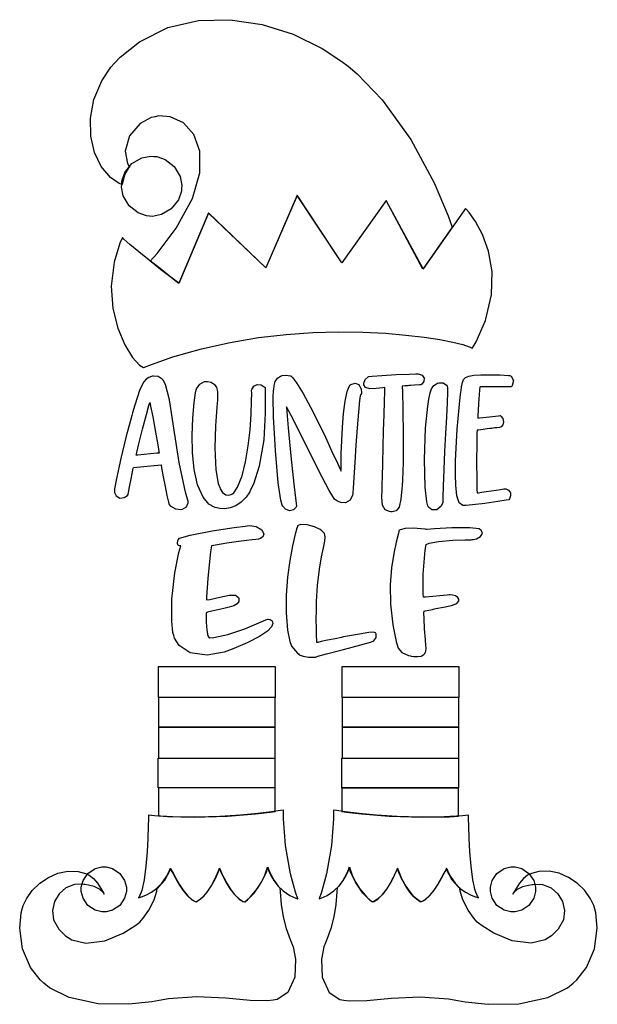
# Model space of a CAD drawing. Extents: x 2.22 to 5.21, y 0.15 to 5.25.
import ezdxf

# ---------------------------------------------------------------- set-up
doc = ezdxf.new("R2010")
doc.units = 0
doc.layers.get('0').update_dxf_attribs({"linetype": 'CONTINUOUS'})

msp = doc.modelspace()

# ---------------------------------------------------------------- linework, layer by layer
at = {"color": 95}
for points in [[(4.46039, 4.17219), (4.30935, 3.95557), (4.11876, 4.30974), (3.8896, 3.98785), (3.65831, 4.33681), (3.49685, 3.96181), (3.19997, 4.24511), (3.04585, 3.88162), (3.04585, 3.88162), (3.03293, 3.8915), (2.99918, 3.91758), (2.95176, 3.95458), (2.91129, 3.98654), (2.89789, 3.99724), (2.93457, 4.03728), (3.03326, 4.16803), (3.11626, 4.32107), (3.15414, 4.45421), (3.15424, 4.56521), (3.12397, 4.65192), (3.07058, 4.71208), (3.00146, 4.74354), (2.94254, 4.74778), (2.92393, 4.74408), (2.90338, 4.74024), (2.84554, 4.70882), (2.79047, 4.64475), (2.76882, 4.56526), (2.78017, 4.50108), (2.79064, 4.48367), (2.78515, 4.47743), (2.76481, 4.44189), (2.7539, 4.40169), (2.75315, 4.39307), (2.73708, 4.39908), (2.69347, 4.42904), (2.64497, 4.48562), (2.60986, 4.55865), (2.59033, 4.64372), (2.58871, 4.73671), (2.60721, 4.83328), (2.64806, 4.92919), (2.69488, 4.99946), (2.71354, 5.02013), (2.74181, 5.05171), (2.84272, 5.13189), (2.98921, 5.20449), (3.1474, 5.24126), (3.31185, 5.24556), (3.477, 5.22071), (3.63737, 5.17003), (3.78749, 5.09685), (3.89025, 5.03006), (3.92188, 5.0045), (3.96967, 4.96593), (4.09814, 4.83143), (4.24696, 4.62668), (4.36789, 4.40278), (4.44043, 4.23096), (4.46039, 4.17219)], [(4.29893, 3.35764), (4.29081, 3.3571), (4.26644, 3.35542), (4.24642, 3.35406), (4.23551, 3.35325), (4.23047, 3.35286), (4.22781, 3.3526), (4.22424, 3.35226), (4.21642, 3.35161), (4.20486, 3.35069), (4.20107, 3.35038), (4.20285, 3.3209), (4.20583, 3.23221), (4.20763, 3.09403), (4.20617, 2.95562), (4.20307, 2.86649), (4.20107, 2.83681), (4.19993, 2.81901), (4.19542, 2.76557), (4.18679, 2.72461), (4.17101, 2.70589), (4.15056, 2.70139), (4.14378, 2.70139), (4.13633, 2.70171), (4.11431, 2.71078), (4.10064, 2.73551), (4.09728, 2.77556), (4.09842, 2.81685), (4.09896, 2.83057), (4.09918, 2.84332), (4.10004, 2.88146), (4.10178, 2.9521), (4.10385, 3.03456), (4.10607, 3.12082), (4.10829, 3.20281), (4.11019, 3.27251), (4.11171, 3.32194), (4.11225, 3.34022), (4.11253, 3.34304), (4.10135, 3.34218), (4.06787, 3.33882), (4.03435, 3.33724), (4.01258, 3.34321), (4.00369, 3.35699), (4.00315, 3.36182), (4.00288, 3.36654), (4.00988, 3.3846), (4.02528, 3.398), (4.02919, 3.40033), (4.04611, 3.40229), (4.09728, 3.40647), (4.17117, 3.41064), (4.2379, 3.41314), (4.27274, 3.4139), (4.2844, 3.4139), (4.28956, 3.41342), (4.30453, 3.40674), (4.31511, 3.39242), (4.31392, 3.37478), (4.30344, 3.36079), (4.29893, 3.35764)], [(2.96457, 3.38163), (2.96067, 3.38738), (2.93853, 3.40088), (2.91433, 3.40192), (2.9094, 3.40136), (2.90489, 3.40039), (2.89171, 3.39578), (2.87722, 3.38683), (2.86496, 3.37337), (2.85389, 3.35428), (2.84315, 3.32844), (2.83171, 3.29476), (2.81868, 3.25211), (2.80697, 3.21251), (2.80311, 3.19933), (2.79563, 3.17275), (2.77431, 3.09267), (2.74539, 2.97667), (2.72299, 2.87354), (2.71376, 2.81988), (2.71354, 2.80556), (2.71354, 2.79986), (2.72136, 2.78267), (2.74018, 2.77214), (2.76318, 2.77468), (2.77974, 2.78592), (2.78331, 2.79096), (2.785, 2.80072), (2.79064, 2.82981), (2.79893, 2.87093), (2.80647, 2.90701), (2.81039, 2.92563), (2.81147, 2.93056), (2.95415, 2.94303), (2.95692, 2.92779), (2.96533, 2.88189), (2.97499, 2.83083), (2.9846, 2.78489), (2.99278, 2.75032), (2.99582, 2.73888), (3.00217, 2.73182), (3.02826, 2.71685), (3.06158, 2.71338), (3.08649, 2.72629), (3.09463, 2.74707), (3.09375, 2.75347), (3.07986, 2.80317), (3.0485, 2.95508), (3.02094, 3.13396), (2.9975, 3.27968), (2.97721, 3.35861), (2.96457, 3.38163)], [(3.49274, 3.34304), (3.49371, 3.31006), (3.49371, 3.21089), (3.48529, 3.07226), (3.46181, 2.93674), (3.43207, 2.84293), (3.41769, 2.81392), (3.41282, 2.80425), (3.39469, 2.77696), (3.36882, 2.74983), (3.34104, 2.73139), (3.31261, 2.72054), (3.28456, 2.71636), (3.25814, 2.71767), (3.23443, 2.72347), (3.21918, 2.72987), (3.21457, 2.73264), (3.20215, 2.74067), (3.17242, 2.77636), (3.14328, 2.84044), (3.12522, 2.91917), (3.11637, 3.00672), (3.11486, 3.09754), (3.11876, 3.18576), (3.12625, 3.26568), (3.13271, 3.31521), (3.13542, 3.3316), (3.13721, 3.33708), (3.1544, 3.36171), (3.17919, 3.37532), (3.1875, 3.37532), (3.19401, 3.37511), (3.21349, 3.37056), (3.23085, 3.35938), (3.2411, 3.34332), (3.24593, 3.32379), (3.2469, 3.30236), (3.24567, 3.28043), (3.24371, 3.2595), (3.24274, 3.24567), (3.24274, 3.241), (3.24056, 3.21733), (3.23579, 3.14606), (3.23253, 3.03136), (3.23828, 2.91786), (3.24989, 2.84793), (3.25836, 2.82639), (3.2609, 2.81976), (3.27246, 2.80126), (3.28879, 2.78851), (3.3055, 2.78614), (3.31749, 2.78982), (3.32086, 2.79199), (3.32997, 2.79883), (3.35015, 2.82894), (3.37369, 2.88699), (3.39193, 2.9599), (3.40543, 3.04139), (3.41476, 3.12517), (3.42042, 3.20497), (3.42296, 3.27447), (3.42324, 3.31424), (3.4229, 3.32742), (3.42432, 3.33339), (3.43392, 3.34999), (3.45111, 3.35986), (3.47168, 3.35747), (3.48828, 3.3475), (3.49274, 3.34304)], [(3.98019, 3.35449), (3.98301, 3.35113), (3.98969, 3.33475), (3.99061, 3.31754), (3.99061, 3.31179), (3.98753, 3.30761), (3.98469, 3.30035), (3.98193, 3.27626), (3.97569, 3.21528), (3.96924, 3.13493), (3.96289, 3.04531), (3.95703, 2.95649), (3.95215, 2.87864), (3.94862, 2.82183), (3.94738, 2.80063), (3.94689, 2.79617), (3.94526, 2.787), (3.93224, 2.7609), (3.90935, 2.7474), (3.88417, 2.74892), (3.8674, 2.75549), (3.86253, 2.75868), (3.85232, 2.766), (3.824, 2.81065), (3.76888, 2.91575), (3.6959, 3.06342), (3.62771, 3.19851), (3.60417, 3.24306), (3.60547, 3.21783), (3.61214, 3.1359), (3.62576, 2.99035), (3.64133, 2.84304), (3.65132, 2.75819), (3.65522, 2.73058), (3.6531, 2.7251), (3.64014, 2.71121), (3.61897, 2.70583), (3.5975, 2.71419), (3.58376, 2.72976), (3.58128, 2.73579), (3.57394, 2.76025), (3.56104, 2.85047), (3.54557, 3.01753), (3.53668, 3.19162), (3.53489, 3.29357), (3.53646, 3.32742), (3.537, 3.33393), (3.53928, 3.3534), (3.54503, 3.37483), (3.55664, 3.3916), (3.57161, 3.40153), (3.5771, 3.40349), (3.58122, 3.40533), (3.60157, 3.40821), (3.62185, 3.40479), (3.62603, 3.40349), (3.63422, 3.39583), (3.65451, 3.368), (3.68913, 3.31201), (3.72732, 3.24203), (3.76665, 3.16456), (3.80458, 3.08621), (3.83871, 3.0134), (3.86649, 2.95275), (3.88069, 2.92128), (3.88542, 2.91075), (3.88542, 2.91997), (3.88564, 2.94764), (3.88672, 3.00185), (3.88894, 3.06739), (3.89279, 3.13829), (3.89865, 3.20856), (3.9069, 3.27219), (3.91797, 3.32319), (3.92708, 3.34874), (3.93229, 3.35558), (3.93696, 3.35846), (3.95861, 3.36524), (3.97706, 3.3584), (3.98019, 3.35449)], [(4.43435, 3.35038), (4.43576, 3.34293), (4.43576, 3.31976), (4.43446, 3.26481), (4.4311, 3.19135), (4.42654, 3.10547), (4.4216, 3.01307), (4.41704, 2.92019), (4.41374, 2.83268), (4.41249, 2.77567), (4.41249, 2.75663), (4.41249, 2.74978), (4.40289, 2.72917), (4.38058, 2.71169), (4.35487, 2.7105), (4.33778, 2.72542), (4.33539, 2.73161), (4.32937, 2.75271), (4.32156, 2.82829), (4.31689, 2.97211), (4.32275, 3.13374), (4.33393, 3.24664), (4.3406, 3.28369), (4.34207, 3.29161), (4.347, 3.31532), (4.35439, 3.33735), (4.3661, 3.35314), (4.38026, 3.36339), (4.38542, 3.366), (4.39111, 3.36833), (4.41456, 3.36833), (4.43175, 3.35482), (4.43435, 3.35038)], [(4.60417, 3.34619), (4.60286, 3.33188), (4.59685, 3.25922), (4.59293, 3.19493), (4.59272, 3.18474), (4.6026, 3.18604), (4.65321, 3.19233), (4.70025, 3.19749), (4.70833, 3.19824), (4.71257, 3.19581), (4.72282, 3.18397), (4.72694, 3.16689), (4.72222, 3.15039), (4.71392, 3.14008), (4.71039, 3.13786), (4.70606, 3.13732), (4.69303, 3.13569), (4.68153, 3.13428), (4.67329, 3.13331), (4.66558, 3.13238), (4.65597, 3.13118), (4.64182, 3.12939), (4.62056, 3.12651), (4.59728, 3.12332), (4.58957, 3.12224), (4.58903, 3.10688), (4.58794, 3.05436), (4.58697, 2.96029), (4.58751, 2.86621), (4.58903, 2.81364), (4.5906, 2.79829), (4.5906, 2.79829), (4.59674, 2.79926), (4.6129, 2.80171), (4.63574, 2.80524), (4.66194, 2.80925), (4.68815, 2.81326), (4.71099, 2.81679), (4.72715, 2.81922), (4.73335, 2.82015), (4.73335, 2.82015), (4.73807, 2.81896), (4.75151, 2.81207), (4.76167, 2.79932), (4.76292, 2.78267), (4.75711, 2.76731), (4.75418, 2.76286), (4.7399, 2.76025), (4.69706, 2.75347), (4.62929, 2.74397), (4.56565, 2.73665), (4.53201, 2.73367), (4.52083, 2.73367), (4.51497, 2.73367), (4.49744, 2.74669), (4.4846, 2.78304), (4.47922, 2.83871), (4.47814, 2.89199), (4.47814, 2.90972), (4.47814, 2.96446), (4.48617, 3.12853), (4.50151, 3.29308), (4.50521, 3.31913), (4.50629, 3.32622), (4.50944, 3.3475), (4.51357, 3.36914), (4.51975, 3.38504), (4.53017, 3.39594), (4.54704, 3.40289), (4.57254, 3.40674), (4.60889, 3.40836), (4.64594, 3.40869), (4.65831, 3.40869), (4.67085, 3.40869), (4.70844, 3.40831), (4.75288, 3.40636), (4.75939, 3.40554), (4.76563, 3.40192), (4.77838, 3.38032), (4.77132, 3.35351), (4.76768, 3.34722), (4.75803, 3.3475), (4.72689, 3.34765), (4.67421, 3.3475), (4.62733, 3.34694), (4.60596, 3.34646), (4.60417, 3.34619)], [(2.82607, 2.99306), (2.82937, 3.00776), (2.83985, 3.05171), (2.85856, 3.12756), (2.87847, 3.20443), (2.89111, 3.25071), (2.89583, 3.26594), (2.90007, 3.24735), (2.91151, 3.19114), (2.926, 3.11339), (2.93739, 3.04656), (2.94265, 3.01286), (2.94374, 3.0045), (2.93224, 3.00347), (2.8341, 2.99388), (2.82607, 2.99306)], [(3.5344, 0.175347), (3.50521, 0.171442), (3.41575, 0.173286), (3.28993, 0.186035), (3.139, 0.192979), (2.99262, 0.181913), (2.94476, 0.173286), (2.90597, 0.166504), (2.78825, 0.154081), (2.62918, 0.156088), (2.47868, 0.189399), (2.37625, 0.240126), (2.34793, 0.263889), (2.3279, 0.280707), (2.27892, 0.344293), (2.23682, 0.441786), (2.22265, 0.547526), (2.23014, 0.627333), (2.23753, 0.652453), (2.24104, 0.66466), (2.25743, 0.69949), (2.28771, 0.742622), (2.32639, 0.780165), (2.37147, 0.810385), (2.42085, 0.83176), (2.47254, 0.842449), (2.52462, 0.840875), (2.56315, 0.830946), (2.57497, 0.825358), (2.58306, 0.821397), (2.60514, 0.805012), (2.62592, 0.780599), (2.64253, 0.752983), (2.6556, 0.730469), (2.66043, 0.723253), (2.65571, 0.73074), (2.63601, 0.749567), (2.60764, 0.764051), (2.5791, 0.770887), (2.56033, 0.773438), (2.55414, 0.774306), (2.54232, 0.77615), (2.50564, 0.773004), (2.46218, 0.755533), (2.42676, 0.725315), (2.40229, 0.685656), (2.39182, 0.639919), (2.39828, 0.591362), (2.42464, 0.543403), (2.46029, 0.508356), (2.47396, 0.499294), (2.493, 0.486708), (2.5644, 0.470324), (2.66271, 0.48291), (2.75754, 0.522461), (2.81868, 0.559842), (2.83751, 0.574328), (2.84375, 0.579047), (2.86187, 0.598958), (2.89176, 0.641004), (2.91878, 0.694769), (2.93261, 0.739367), (2.93435, 0.754503), (2.94114, 0.760254), (2.97304, 0.796604), (2.99924, 0.844889), (3.00315, 0.856608), (3.00401, 0.856608), (3.00672, 0.849772), (3.01622, 0.831543), (3.03043, 0.805501), (3.04839, 0.775228), (3.06913, 0.744358), (3.09158, 0.716471), (3.11469, 0.695042), (3.13146, 0.685112), (3.13747, 0.683703), (3.13738, 0.683811), (3.13911, 0.685926), (3.14654, 0.690539), (3.15875, 0.69911), (3.17475, 0.713271), (3.19358, 0.734592), (3.21425, 0.764703), (3.23579, 0.805231), (3.2525, 0.844347), (3.25726, 0.857639), (3.25726, 0.857639), (3.25976, 0.851238), (3.26704, 0.833985), (3.2786, 0.80919), (3.29411, 0.780057), (3.31304, 0.749729), (3.33501, 0.721408), (3.35965, 0.698351), (3.37929, 0.686143), (3.38644, 0.683703), (3.39025, 0.683703), (3.40164, 0.69515), (3.43539, 0.729167), (3.47461, 0.785211), (3.50088, 0.842774), (3.50624, 0.862847), (3.50624, 0.862847), (3.50939, 0.853136), (3.51992, 0.828125), (3.53917, 0.793892), (3.56054, 0.765192), (3.56874, 0.756619), (3.57064, 0.735081), (3.57656, 0.67041), (3.58529, 0.606879), (3.60081, 0.546875), (3.62153, 0.489908), (3.62918, 0.471192), (3.6371, 0.451281), (3.64919, 0.386774), (3.64583, 0.294), (3.6104, 0.215875), (3.55442, 0.178222), (3.5344, 0.175347)], [(3.90001, 0.175347), (3.92914, 0.171442), (4.01861, 0.173286), (4.14437, 0.186035), (4.29536, 0.192979), (4.44168, 0.181913), (4.48958, 0.173286), (4.52832, 0.166504), (4.64611, 0.154081), (4.80518, 0.156088), (4.95568, 0.189399), (5.05811, 0.240126), (5.08649, 0.263889), (5.10644, 0.280653), (5.15539, 0.344293), (5.19749, 0.441786), (5.21169, 0.547526), (5.20421, 0.627333), (5.19689, 0.652453), (5.19336, 0.66466), (5.17692, 0.69949), (5.1466, 0.742622), (5.10792, 0.780165), (5.06288, 0.810385), (5.01346, 0.83176), (4.96175, 0.842449), (4.90972, 0.840875), (4.87115, 0.830946), (4.85938, 0.825358), (4.85124, 0.821397), (4.82915, 0.805012), (4.80843, 0.780599), (4.79183, 0.752983), (4.77875, 0.730469), (4.77399, 0.723253), (4.77865, 0.73074), (4.79829, 0.749567), (4.82667, 0.764051), (4.85519, 0.770887), (4.87397, 0.773438), (4.88021, 0.774306), (4.89199, 0.77615), (4.92865, 0.773004), (4.97211, 0.755533), (5.00754, 0.725315), (5.03201, 0.685656), (5.04249, 0.639919), (5.03603, 0.591362), (5.00965, 0.543403), (4.97401, 0.508356), (4.96039, 0.499294), (4.94129, 0.486708), (4.8699, 0.470324), (4.7716, 0.48291), (4.67681, 0.522461), (4.61567, 0.559842), (4.5969, 0.574328), (4.5906, 0.579047), (4.57249, 0.598958), (4.54258, 0.641004), (4.51557, 0.694769), (4.50174, 0.739367), (4.5, 0.754503), (4.49322, 0.760254), (4.46132, 0.796604), (4.43517, 0.844889), (4.43126, 0.856608), (4.43033, 0.856608), (4.42757, 0.849772), (4.41813, 0.831543), (4.40392, 0.805501), (4.3859, 0.775228), (4.36518, 0.744358), (4.34272, 0.716471), (4.31961, 0.695042), (4.30285, 0.685058), (4.29688, 0.683703), (4.29693, 0.683757), (4.29519, 0.685926), (4.28782, 0.690539), (4.27561, 0.69911), (4.2596, 0.713271), (4.24078, 0.734592), (4.22011, 0.764703), (4.19851, 0.805231), (4.18181, 0.844347), (4.17708, 0.857639), (4.17708, 0.857639), (4.17453, 0.851238), (4.16726, 0.833985), (4.15571, 0.80919), (4.14019, 0.780057), (4.12125, 0.749729), (4.09928, 0.721408), (4.07465, 0.698351), (4.05501, 0.686089), (4.0479, 0.683703), (4.04406, 0.683703), (4.03267, 0.69515), (3.99892, 0.729167), (3.95969, 0.785211), (3.93343, 0.842774), (3.92811, 0.862847), (3.92811, 0.862847), (3.92492, 0.853136), (3.91444, 0.828125), (3.89513, 0.793892), (3.87375, 0.765192), (3.86561, 0.756619), (3.86367, 0.735081), (3.85775, 0.67041), (3.84907, 0.606879), (3.83356, 0.546875), (3.81282, 0.489908), (3.80524, 0.471192), (3.7971, 0.451335), (3.78472, 0.386774), (3.78814, 0.294), (3.82379, 0.215875), (3.87989, 0.178222), (3.90001, 0.175347)]]:
    msp.add_lwpolyline(points, close=True, dxfattribs=at)
at = {"color": 240}
for points in [[(2.91667, 4.5389), (2.93169, 4.53782), (2.97601, 4.5224), (3.02289, 4.48579), (3.05257, 4.43431), (3.06153, 4.38829), (3.06044, 4.37326), (3.05931, 4.35824), (3.04389, 4.31392), (3.00726, 4.26704), (2.95578, 4.23736), (2.90978, 4.2284), (2.89481, 4.22949), (2.87972, 4.23063), (2.83539, 4.24604), (2.78851, 4.28267), (2.75885, 4.33415), (2.74994, 4.38015), (2.75103, 4.39513), (2.7519, 4.41015), (2.76708, 4.45454), (2.80376, 4.50142), (2.85547, 4.53108), (2.90158, 4.54004), (2.91667, 4.5389)], [(4.56353, 3.54514), (4.58421, 3.57926), (4.63265, 3.68989), (4.66433, 3.8234), (4.66683, 3.94353), (4.64828, 4.04818), (4.61703, 4.13519), (4.58122, 4.20247), (4.54921, 4.24783), (4.53489, 4.26476), (4.52919, 4.2691), (4.31044, 3.9566), (4.11979, 4.31076), (3.8896, 3.98888), (3.65831, 4.33783), (3.49582, 3.96283), (3.19894, 4.24621), (3.04585, 3.88265), (3.04585, 3.88265), (3.03256, 3.89296), (2.99778, 3.92008), (2.94889, 3.95839), (2.89344, 4.00222), (2.83886, 4.04596), (2.79269, 4.08393), (2.76226, 4.11057), (2.75521, 4.12011), (2.75521, 4.12011), (2.74072, 4.08968), (2.71099, 3.99175), (2.69661, 3.86778), (2.70551, 3.7525), (2.73113, 3.64985), (2.76682, 3.56401), (2.80604, 3.49908), (2.84218, 3.4591), (2.86317, 3.44683), (2.86876, 3.44824), (2.90494, 3.46283), (3.01574, 3.50146), (3.16396, 3.54411), (3.31196, 3.57715), (3.45828, 3.6014), (3.60157, 3.61789), (3.74029, 3.62744), (3.8731, 3.63103), (3.99854, 3.62956), (4.11513, 3.62392), (4.22146, 3.61507), (4.31608, 3.60385), (4.39757, 3.59125), (4.46451, 3.57818), (4.5154, 3.56554), (4.54889, 3.55419), (4.56153, 3.54844), (4.56353, 3.54514)], [(3.30832, 1.98579), (3.28071, 1.97553), (3.19233, 1.95975), (3.10547, 1.97108), (3.04785, 2.00879), (3.02306, 2.04769), (3.01981, 2.06179), (3.01508, 2.07721), (3.00993, 2.13514), (3.01079, 2.24972), (3.02544, 2.38601), (3.04676, 2.49056), (3.05729, 2.52431), (3.05524, 2.52431), (3.0491, 2.52442), (3.04215, 2.52718), (3.03911, 2.53662), (3.04129, 2.55176), (3.04269, 2.55658), (3.05024, 2.56467), (3.10568, 2.58057), (3.21783, 2.60232), (3.33171, 2.61919), (3.39008, 2.62696), (3.40001, 2.62847), (3.41129, 2.62961), (3.44618, 2.62451), (3.47499, 2.60742), (3.48583, 2.58604), (3.48139, 2.5714), (3.47814, 2.56913), (3.47569, 2.56739), (3.46804, 2.56272), (3.45833, 2.55908), (3.44547, 2.55692), (3.42617, 2.55507), (3.39686, 2.55219), (3.35433, 2.54715), (3.29503, 2.53863), (3.2354, 2.52886), (3.2156, 2.52533), (3.21089, 2.49333), (3.19581, 2.35829), (3.18901, 2.25922), (3.18853, 2.24511), (3.206, 2.24783), (3.25808, 2.25874), (3.30751, 2.26953), (3.33942, 2.26992), (3.35439, 2.25765), (3.35622, 2.25244), (3.35736, 2.24886), (3.35661, 2.23665), (3.34728, 2.2245), (3.33003, 2.21517), (3.30658, 2.20768), (3.27886, 2.20117), (3.24854, 2.19476), (3.2175, 2.1875), (3.19488, 2.1811), (3.1875, 2.1785), (3.1869, 2.16635), (3.18728, 2.12961), (3.19069, 2.08817), (3.19667, 2.05957), (3.20253, 2.04921), (3.20415, 2.04932), (3.22803, 2.05051), (3.2991, 2.06565), (3.38797, 2.09608), (3.4605, 2.12711), (3.49658, 2.14279), (3.50624, 2.14513), (3.50939, 2.14546), (3.51921, 2.1435), (3.52962, 2.13639), (3.53342, 2.12386), (3.52642, 2.10613), (3.5045, 2.08328), (3.4636, 2.05556), (3.39958, 2.023), (3.33137, 1.99436), (3.30832, 1.98579)], [(3.89899, 2.0535), (3.88781, 2.05143), (3.85444, 2.04482), (3.81483, 2.03657), (3.78261, 2.02946), (3.76585, 2.02561), (3.76042, 2.02431), (3.76025, 2.03375), (3.75917, 2.06196), (3.75782, 2.09858), (3.75717, 2.14415), (3.75786, 2.19254), (3.75836, 2.20865), (3.75922, 2.23628), (3.7646, 2.3189), (3.77414, 2.40424), (3.78494, 2.46853), (3.79492, 2.51535), (3.80203, 2.54844), (3.80419, 2.57156), (3.79932, 2.58832), (3.78933, 2.59956), (3.78543, 2.60243), (3.77707, 2.60851), (3.74886, 2.62229), (3.70947, 2.63385), (3.67654, 2.63542), (3.66075, 2.62896), (3.6594, 2.62532), (3.65597, 2.61556), (3.64779, 2.58535), (3.63411, 2.52479), (3.62039, 2.44874), (3.60883, 2.36219), (3.60157, 2.27013), (3.60075, 2.17757), (3.60851, 2.08942), (3.62056, 2.02979), (3.62706, 2.01074), (3.62885, 2.00683), (3.66015, 1.9694), (3.66461, 1.96599), (3.66971, 1.96186), (3.68901, 1.95404), (3.71718, 1.94922), (3.74219, 1.94883), (3.75467, 1.94988), (3.75726, 1.95036), (3.76611, 1.95378), (3.8106, 1.96615), (3.89751, 1.98904), (3.98768, 2.01292), (4.03776, 2.02692), (4.05106, 2.03157), (4.05496, 2.03315), (4.06728, 2.05078), (4.06771, 2.06988), (4.06565, 2.07221), (4.06381, 2.0746), (4.05425, 2.07856), (4.02919, 2.07731), (3.98068, 2.0689), (3.91938, 2.05729), (3.89899, 2.0535)], [(4.60938, 2.60558), (4.60047, 2.61262), (4.5516, 2.61822), (4.45833, 2.61849), (4.36974, 2.61307), (4.32867, 2.60921), (4.32607, 2.60867), (4.32107, 2.61025), (4.29981, 2.61361), (4.25922, 2.61664), (4.2169, 2.61442), (4.19179, 2.60824), (4.18544, 2.60346), (4.18544, 2.59864), (4.18132, 2.5841), (4.17139, 2.544), (4.15896, 2.48551), (4.14751, 2.41103), (4.1404, 2.32303), (4.141, 2.22379), (4.15278, 2.11583), (4.17079, 2.02951), (4.17914, 2.00142), (4.18072, 1.99571), (4.20025, 1.97304), (4.2354, 1.95768), (4.24479, 1.95557), (4.24897, 1.95492), (4.26156, 1.95296), (4.28082, 1.95182), (4.30029, 1.95514), (4.31418, 1.96246), (4.31771, 1.96599), (4.3195, 1.96783), (4.32497, 1.97939), (4.32628, 1.99463), (4.32607, 1.99826), (4.32497, 2.00819), (4.32221, 2.03976), (4.31808, 2.09506), (4.31532, 2.14931), (4.31483, 2.17925), (4.31565, 2.18782), (4.32032, 2.18864), (4.35938, 2.19646), (4.36253, 2.19721), (4.37582, 2.20025), (4.41613, 2.20779), (4.45796, 2.21615), (4.48508, 2.227), (4.49479, 2.24061), (4.49479, 2.24511), (4.49479, 2.24837), (4.49007, 2.25797), (4.47814, 2.26594), (4.46224, 2.27001), (4.44993, 2.27115), (4.44586, 2.27115), (4.43435, 2.2704), (4.3221, 2.25999), (4.31147, 2.25868), (4.31065, 2.27615), (4.31011, 2.37875), (4.32107, 2.50319), (4.32607, 2.53157), (4.3411, 2.53814), (4.39068, 2.54796), (4.46442, 2.55399), (4.5286, 2.55533), (4.55935, 2.5561), (4.56456, 2.55761), (4.57015, 2.55761), (4.58692, 2.5619), (4.60764, 2.57303), (4.618, 2.58843), (4.61274, 2.60281), (4.60938, 2.60558)], [(3.58854, 1.15869), (3.58854, 1.15869), (3.57221, 1.1562), (3.52647, 1.14979), (3.45574, 1.14138), (3.36469, 1.13281), (3.25786, 1.12581), (3.13981, 1.12223), (3.01519, 1.12392), (2.92008, 1.12945), (2.88857, 1.13265), (2.88857, 1.12858), (2.8884, 1.11627), (2.88758, 1.07384), (2.88558, 1.01307), (2.88172, 0.941786), (2.8756, 0.867622), (2.86654, 0.798394), (2.854, 0.741808), (2.84353, 0.713108), (2.83751, 0.705567), (2.83768, 0.705186), (2.8431, 0.706326), (2.85764, 0.710721), (2.87875, 0.71951), (2.90414, 0.733453), (2.93147, 0.753364), (2.95844, 0.780003), (2.98275, 0.814182), (2.99832, 0.845649), (3.00206, 0.856608), (3.00206, 0.856608), (3.00532, 0.850043), (3.01454, 0.831976), (3.02865, 0.805935), (3.0466, 0.775608), (3.06739, 0.744629), (3.08996, 0.716581), (3.11333, 0.695096), (3.13032, 0.685058), (3.13644, 0.683703), (3.13633, 0.683865), (3.13835, 0.685926), (3.14594, 0.690539), (3.15815, 0.69911), (3.17404, 0.713271), (3.19276, 0.734592), (3.21332, 0.764703), (3.23481, 0.805231), (3.25146, 0.844347), (3.25624, 0.857639), (3.25624, 0.857639), (3.25874, 0.851508), (3.266, 0.834418), (3.27756, 0.809679), (3.29308, 0.780436), (3.31201, 0.75), (3.33399, 0.721571), (3.35861, 0.698406), (3.37825, 0.686143), (3.38542, 0.683703), (3.38542, 0.683703), (3.38921, 0.686253), (3.39958, 0.694553), (3.41476, 0.708604), (3.43317, 0.728353), (3.45307, 0.753689), (3.47282, 0.784614), (3.49078, 0.821018), (3.50228, 0.852214), (3.50521, 0.862847), (3.50521, 0.862847), (3.50683, 0.857368), (3.51232, 0.842449), (3.52225, 0.820747), (3.53733, 0.79476), (3.55821, 0.76709), (3.58561, 0.740289), (3.62011, 0.716851), (3.65153, 0.702582), (3.66249, 0.699328), (3.66249, 0.699328), (3.65033, 0.733344), (3.62392, 0.828993), (3.59831, 0.974718), (3.58778, 1.11279), (3.58854, 1.15869)], [(3.77186, 0.699328), (3.78271, 0.702582), (3.81392, 0.716851), (3.84825, 0.740289), (3.87565, 0.76709), (3.8966, 0.79476), (3.91178, 0.820747), (3.92182, 0.842449), (3.9274, 0.857368), (3.92914, 0.862847), (3.92914, 0.862847), (3.93201, 0.852214), (3.94353, 0.821018), (3.96149, 0.784614), (3.98122, 0.753689), (4.00114, 0.728353), (4.01953, 0.708604), (4.03472, 0.694553), (4.04508, 0.686253), (4.04893, 0.683703), (4.04893, 0.683703), (4.05593, 0.686143), (4.07542, 0.698351), (4.09988, 0.721408), (4.12181, 0.749729), (4.14085, 0.780057), (4.15647, 0.80919), (4.16813, 0.833985), (4.17551, 0.851238), (4.17811, 0.857639), (4.17811, 0.857639), (4.18278, 0.844347), (4.19917, 0.805231), (4.22038, 0.764865), (4.24083, 0.734864), (4.2595, 0.71365), (4.27544, 0.699599), (4.28782, 0.690972), (4.29563, 0.686253), (4.29801, 0.684082), (4.2979, 0.683703), (4.30399, 0.685058), (4.32101, 0.695096), (4.3444, 0.716581), (4.36697, 0.744629), (4.38775, 0.775608), (4.40565, 0.805935), (4.41976, 0.831976), (4.42899, 0.850043), (4.43229, 0.856608), (4.43229, 0.856608), (4.43593, 0.845703), (4.45128, 0.814236), (4.47542, 0.780165), (4.50239, 0.753635), (4.52979, 0.733832), (4.55528, 0.719997), (4.57656, 0.711154), (4.59119, 0.706651), (4.59663, 0.70535), (4.5969, 0.705567), (4.59082, 0.713162), (4.58029, 0.741863), (4.56782, 0.798557), (4.55875, 0.867893), (4.55257, 0.942165), (4.54878, 1.01356), (4.54676, 1.07427), (4.54596, 1.11659), (4.54585, 1.12863), (4.54585, 1.13265), (4.51426, 1.12945), (4.41911, 1.12392), (4.29449, 1.12223), (4.17643, 1.12581), (4.06961, 1.13281), (3.97857, 1.14138), (3.90782, 1.14979), (3.86208, 1.1562), (3.84581, 1.15869), (3.84581, 1.15869), (3.84651, 1.11279), (3.83599, 0.974718), (3.81039, 0.828993), (3.78396, 0.733344), (3.77186, 0.699328), (3.77186, 0.699328)], [(2.65831, 0.864908), (2.66965, 0.864908), (2.70378, 0.855794), (2.74089, 0.830838), (2.76585, 0.793728), (2.77501, 0.759657), (2.77501, 0.748264), (2.77501, 0.736925), (2.76585, 0.702854), (2.74089, 0.665744), (2.70378, 0.640788), (2.66965, 0.631619), (2.65831, 0.631619), (2.64692, 0.631619), (2.61285, 0.640788), (2.57574, 0.665744), (2.55078, 0.702854), (2.54167, 0.736925), (2.54167, 0.748264), (2.54167, 0.759657), (2.55078, 0.793728), (2.57574, 0.830838), (2.61285, 0.855794), (2.64692, 0.864908), (2.65831, 0.864908)], [(4.77501, 0.864908), (4.78635, 0.864908), (4.82042, 0.855794), (4.85753, 0.830838), (4.88249, 0.793728), (4.89165, 0.759657), (4.89165, 0.748264), (4.89165, 0.736925), (4.88249, 0.702854), (4.85753, 0.665744), (4.82042, 0.640788), (4.78635, 0.631619), (4.77501, 0.631619), (4.76361, 0.631619), (4.72949, 0.640788), (4.69239, 0.665744), (4.66743, 0.702854), (4.65831, 0.736925), (4.65831, 0.748264), (4.65831, 0.759657), (4.66743, 0.793728), (4.69239, 0.830838), (4.72949, 0.855794), (4.76361, 0.864908), (4.77501, 0.864908)]]:
    msp.add_lwpolyline(points, close=True, dxfattribs=at)
at = {"color": 0}
for points in [[(2.94065, 1.90136), (3.54482, 1.90136), (3.54482, 1.7399), (2.94065, 1.7399), (2.94065, 1.90136)], [(3.89063, 1.90136), (4.49479, 1.90136), (4.49479, 1.7399), (3.89063, 1.7399), (3.89063, 1.90136)], [(2.94065, 1.42637), (3.54482, 1.42637), (3.54482, 1.58681), (2.94065, 1.58681), (2.94065, 1.42637)], [(3.89063, 1.42637), (4.49479, 1.42637), (4.49479, 1.58681), (3.89063, 1.58681), (3.89063, 1.42637)], [(2.94065, 1.12847), (2.98676, 1.125), (3.12582, 1.12223), (3.29812, 1.12782), (3.44276, 1.13949), (3.51953, 1.148), (3.54482, 1.15137), (3.54482, 1.27327), (2.94065, 1.27327), (2.94065, 1.12847)], [(4.49376, 1.27224), (3.8896, 1.27224), (3.8896, 1.15034), (3.91456, 1.14697), (3.991, 1.13846), (4.13542, 1.12679), (4.30794, 1.1212), (4.44743, 1.12397), (4.49376, 1.12744), (4.49376, 1.27224)]]:
    msp.add_lwpolyline(points, close=True, dxfattribs=at)
at = {"color": 7}
for points in [[(2.94065, 1.7399), (2.94065, 1.58681), (3.54482, 1.58681), (3.54482, 1.7399), (2.94065, 1.7399)], [(3.89063, 1.7399), (3.89063, 1.58681), (4.49479, 1.58681), (4.49479, 1.7399), (3.89063, 1.7399)], [(3.54372, 1.42637), (3.54372, 1.27327), (2.93956, 1.27327), (2.93956, 1.42637), (3.54372, 1.42637)], [(4.49376, 1.42637), (4.49376, 1.27327), (3.8896, 1.27327), (3.8896, 1.42637), (4.49376, 1.42637)]]:
    msp.add_lwpolyline(points, close=True, dxfattribs=at)

doc.saveas('drawing.dxf')
